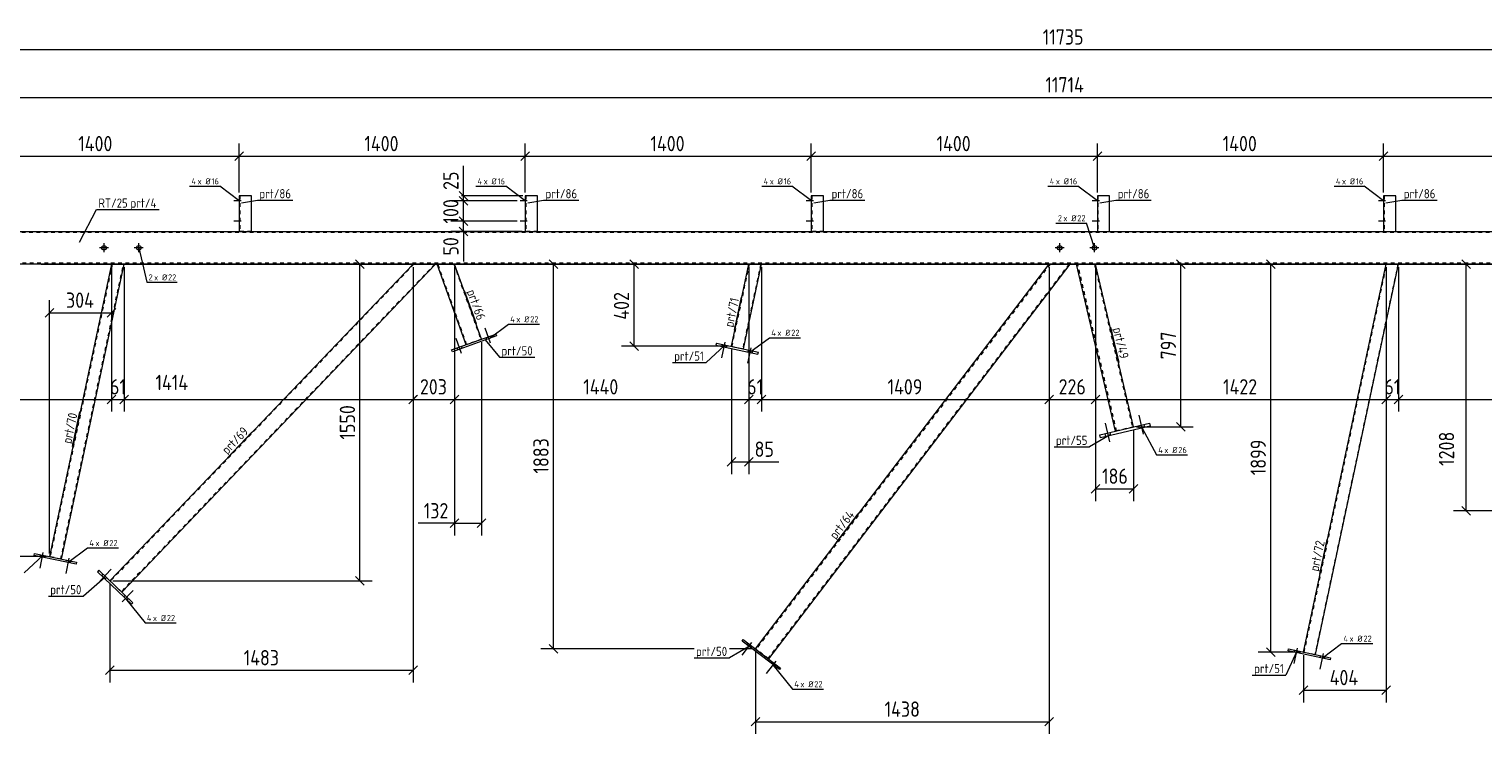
# Model space of a CAD drawing. Header units: millimetres. Extents: x 1 to 1188, y 1 to 840.
# Tile 3 of 6: x 242 to 716, y 340 to 570. Entities that reach past the tile are written whole.
import ezdxf

# ---------------------------------------------------------------- set-up
doc = ezdxf.new("R2010")
doc.units = ezdxf.units.MM
doc.header["$LTSCALE"] = 0.6
doc.linetypes.add('XKITLINE00', pattern=[0])
doc.linetypes.add('XKITLINE02', pattern=[4, 2, -2])
for name, color, linetype, lineweight in [('Bolt', 7, 'Continuous', 0), ('BoltMark', 3, 'Continuous', 0), ('Part', 2, 'Continuous', 0), ('PartMark', 3, 'Continuous', 0), ('Z-DIMENSIONS', 1, 'Continuous', 0)]:
    doc.layers.add(name, color=color, linetype=linetype, lineweight=lineweight)
doc.styles.add('ISOCPEUR', font='ISOCPEUR.TTF')

msp = doc.modelspace()

# ---------------------------------------------------------------- linework, layer by layer
at = {"layer": 'Bolt', "color": 3, "linetype": 'XKITLINE00', "lineweight": 0}
for p, q in [((310.91, 513.69), (308.54, 513.69)), ((310.91, 513.69), (308.54, 513.69)), ((310.41, 514.22), (310.21, 514.22)), ((310.41, 514.22), (310.21, 514.22)), ((310.41, 513.15), (310.21, 513.15)), ((310.41, 513.15), (310.21, 513.15)), ((404.24, 513.69), (401.88, 513.69)), ((404.24, 513.69), (401.88, 513.69)), ((403.74, 514.22), (403.54, 514.22)), ((403.74, 514.22), (403.54, 514.22)), ((403.74, 513.15), (403.54, 513.15)), ((403.74, 513.15), (403.54, 513.15)), ((497.58, 513.69), (495.21, 513.69)), ((497.58, 513.69), (495.21, 513.69)), ((497.08, 514.22), (496.88, 514.22)), ((497.08, 514.22), (496.88, 514.22)), ((497.08, 513.15), (496.88, 513.15)), ((497.08, 513.15), (496.88, 513.15)), ((590.91, 513.69), (588.54, 513.69)), ((590.91, 513.69), (588.54, 513.69)), ((590.41, 514.22), (590.21, 514.22)), ((590.41, 514.22), (590.21, 514.22)), ((590.41, 513.15), (590.21, 513.15)), ((590.41, 513.15), (590.21, 513.15)), ((684.24, 513.69), (681.88, 513.69)), ((684.24, 513.69), (681.88, 513.69)), ((683.74, 514.22), (683.54, 514.22)), ((683.74, 514.22), (683.54, 514.22)), ((683.74, 513.15), (683.54, 513.15)), ((683.74, 513.15), (683.54, 513.15)), ((310.41, 507.55), (310.21, 507.55)), ((310.41, 507.55), (310.21, 507.55)), ((403.74, 507.55), (403.54, 507.55)), ((403.74, 507.55), (403.54, 507.55)), ((497.08, 507.55), (496.88, 507.55)), ((497.08, 507.55), (496.88, 507.55)), ((590.41, 507.55), (590.21, 507.55)), ((590.41, 507.55), (590.21, 507.55)), ((683.74, 507.55), (683.54, 507.55)), ((683.74, 507.55), (683.54, 507.55)), ((310.91, 507.02), (308.54, 507.02)), ((310.91, 507.02), (308.54, 507.02)), ((310.41, 506.49), (310.21, 506.49)), ((310.41, 506.49), (310.21, 506.49)), ((404.24, 507.02), (401.88, 507.02)), ((404.24, 507.02), (401.88, 507.02)), ((403.74, 506.49), (403.54, 506.49)), ((403.74, 506.49), (403.54, 506.49)), ((497.58, 507.02), (495.21, 507.02)), ((497.58, 507.02), (495.21, 507.02)), ((497.08, 506.49), (496.88, 506.49)), ((497.08, 506.49), (496.88, 506.49)), ((590.91, 507.02), (588.54, 507.02)), ((590.91, 507.02), (588.54, 507.02)), ((590.41, 506.49), (590.21, 506.49)), ((590.41, 506.49), (590.21, 506.49)), ((684.24, 507.02), (681.88, 507.02)), ((684.24, 507.02), (681.88, 507.02)), ((683.74, 506.49), (683.54, 506.49)), ((683.74, 506.49), (683.54, 506.49)), ((267.63, 498.35), (264.7, 498.35)), ((266.16, 496.88), (266.16, 499.81)), ((278.96, 498.35), (276.03, 498.35)), ((277.5, 496.88), (277.5, 499.81)), ((579.39, 498.35), (576.46, 498.35)), ((577.92, 496.88), (577.92, 499.81)), ((590.72, 498.35), (587.79, 498.35)), ((589.26, 496.88), (589.26, 499.81)), ((392.21, 467.25), (390.47, 472.12)), ((392.21, 467.25), (390.47, 472.12)), ((392.4, 468.91), (392.17, 469.54)), ((392.4, 468.91), (392.17, 469.54)), ((382.8, 463.88), (381.06, 468.74)), ((382.8, 463.88), (381.06, 468.74)), ((381.6, 465.04), (381.38, 465.67)), ((381.6, 465.04), (381.38, 465.67)), ((382.98, 465.54), (382.76, 466.16)), ((382.98, 465.54), (382.76, 466.16)), ((391.02, 468.42), (390.79, 469.05)), ((391.02, 468.42), (390.79, 469.05)), ((468.7, 467.51), (467.62, 462.46)), ((468.7, 467.51), (467.62, 462.46)), ((467.81, 466.85), (467.67, 466.2)), ((467.81, 466.85), (467.67, 466.2)), ((469.24, 466.55), (469.1, 465.89)), ((469.24, 466.55), (469.1, 465.89)), ((477.18, 465.71), (476.1, 460.66)), ((477.18, 465.71), (476.1, 460.66)), ((476.28, 465.05), (476.15, 464.4)), ((476.28, 465.05), (476.15, 464.4)), ((477.72, 464.74), (477.58, 464.09)), ((477.72, 464.74), (477.58, 464.09)), ((594.26, 434.98), (592.82, 441.15)), ((594.26, 434.98), (592.82, 441.15)), ((605.29, 437.56), (603.85, 443.72)), ((605.29, 437.56), (603.85, 443.72)), ((592.96, 436.73), (592.73, 437.71)), ((592.96, 436.73), (592.73, 437.71)), ((594.64, 437.13), (594.42, 438.1)), ((594.64, 437.13), (594.42, 438.1)), ((603.99, 439.31), (603.77, 440.28)), ((603.99, 439.31), (603.77, 440.28)), ((605.68, 439.7), (605.45, 440.68)), ((605.68, 439.7), (605.45, 440.68)), ((246.24, 398.89), (245.16, 393.84)), ((246.24, 398.89), (245.16, 393.84)), ((245.35, 398.23), (245.21, 397.58)), ((245.35, 398.23), (245.21, 397.58)), ((246.78, 397.93), (246.64, 397.27)), ((246.78, 397.93), (246.64, 397.27)), ((254.71, 397.09), (253.64, 392.04)), ((254.71, 397.09), (253.64, 392.04)), ((253.82, 396.43), (253.69, 395.78)), ((253.82, 396.43), (253.69, 395.78)), ((255.26, 396.12), (255.12, 395.47)), ((255.26, 396.12), (255.12, 395.47)), ((264.9, 389.72), (268.47, 393.46)), ((264.9, 389.72), (268.47, 393.46)), ((265.4, 391.31), (265.86, 391.8)), ((265.4, 391.31), (265.86, 391.8)), ((266.46, 390.3), (266.92, 390.78)), ((266.46, 390.3), (266.92, 390.78)), ((272.12, 382.81), (275.69, 386.54)), ((272.12, 382.81), (275.69, 386.54)), ((272.63, 384.4), (273.09, 384.88)), ((272.63, 384.4), (273.09, 384.88)), ((273.69, 383.39), (274.15, 383.87)), ((273.69, 383.39), (274.15, 383.87)), ((477.33, 369.57), (474.2, 365.46)), ((477.33, 369.57), (474.2, 365.46)), ((476.24, 369.35), (475.84, 368.82)), ((476.24, 369.35), (475.84, 368.82)), ((477.41, 368.46), (477, 367.93)), ((477.41, 368.46), (477, 367.93)), ((655.36, 367.71), (654.29, 362.66)), ((655.36, 367.71), (654.29, 362.66)), ((654.47, 367.05), (654.33, 366.4)), ((654.47, 367.05), (654.33, 366.4)), ((655.9, 366.74), (655.77, 366.09)), ((655.9, 366.74), (655.77, 366.09)), ((663.84, 365.91), (662.76, 360.85)), ((663.84, 365.91), (662.76, 360.85)), ((662.95, 365.25), (662.81, 364.59)), ((662.95, 365.25), (662.81, 364.59)), ((485.28, 363.5), (482.14, 359.4)), ((485.28, 363.5), (482.14, 359.4)), ((484.19, 363.28), (483.79, 362.75)), ((484.19, 363.28), (483.79, 362.75)), ((485.36, 362.39), (484.95, 361.86)), ((485.36, 362.39), (484.95, 361.86)), ((664.38, 364.94), (664.24, 364.29)), ((664.38, 364.94), (664.24, 364.29))]:
    msp.add_line(p, q, dxfattribs=at)
for centre in [(266.16, 498.35), (277.5, 498.35), (577.92, 498.35), (589.26, 498.35)]:
    msp.add_circle(centre, 0.733, dxfattribs=at)
at = {"layer": 'BoltMark', "color": 4, "linetype": 'XKITLINE00', "lineweight": 0}
for p, q in [((294.09, 518.45), (303.88, 518.45)), ((310.24, 513.69), (303.88, 518.45)), ((387.42, 518.45), (397.21, 518.45)), ((403.58, 513.69), (397.21, 518.45)), ((480.76, 518.45), (490.55, 518.45)), ((496.91, 513.69), (490.55, 518.45)), ((574.09, 518.45), (583.88, 518.45)), ((590.24, 513.69), (583.88, 518.45)), ((667.42, 518.45), (677.21, 518.45)), ((683.58, 513.69), (677.21, 518.45)), ((576.71, 506.41), (586.67, 506.41)), ((589.26, 498.35), (586.67, 506.41)), ((277.5, 498.35), (280.08, 487.09)), ((280.08, 487.09), (290.05, 487.09)), ((391.71, 468.67), (398.07, 473.43)), ((398.07, 473.43), (408.21, 473.43)), ((476.86, 464.24), (483.23, 469.01)), ((483.23, 469.01), (493.36, 469.01)), ((604.84, 439.5), (609.47, 430.75)), ((609.47, 430.75), (619.61, 430.75)), ((254.4, 395.62), (260.77, 400.39)), ((260.77, 400.39), (270.9, 400.39)), ((273.16, 383.89), (279.52, 375.93)), ((279.52, 375.93), (289.66, 375.93)), ((663.53, 364.44), (669.89, 369.21)), ((669.89, 369.21), (680.02, 369.21)), ((484.37, 362.31), (490.73, 354.35)), ((490.73, 354.35), (500.87, 354.35))]:
    msp.add_line(p, q, dxfattribs=at)
at = {"layer": 'Part', "color": 2, "linetype": 'XKITLINE00', "lineweight": 0}
for p, q in [((310.21, 515.35), (310.21, 503.69)), ((314.21, 515.35), (310.21, 515.35)), ((314.21, 503.69), (314.21, 515.35)), ((403.54, 515.35), (403.54, 503.69)), ((407.54, 515.35), (403.54, 515.35)), ((407.54, 503.69), (407.54, 515.35)), ((496.88, 515.35), (496.88, 503.69)), ((500.88, 515.35), (496.88, 515.35)), ((500.88, 503.69), (500.88, 515.35)), ((594.21, 515.35), (590.21, 515.35)), ((590.21, 515.35), (590.21, 503.69)), ((594.21, 503.69), (594.21, 515.35)), ((687.54, 515.35), (683.54, 515.35)), ((683.54, 515.35), (683.54, 503.69)), ((687.54, 503.69), (687.54, 515.35)), ((189.2, 503.69), (970.17, 503.69)), ((967.9, 493.02), (189.2, 493.02)), ((268.63, 493.02), (248.35, 397.59)), ((252.26, 396.76), (272.72, 493.02)), ((268.08, 389.68), (366.95, 493.02)), ((374.33, 493.02), (271.93, 385.99)), ((384.27, 466.7), (374.83, 493.02)), ((389.29, 468.51), (380.49, 493.02)), ((470.81, 466.21), (476.5, 493.02)), ((474.72, 465.38), (480.59, 493.02)), ((478.68, 367.49), (574.53, 493.02)), ((581.24, 493.02), (482.92, 364.26)), ((596.17, 438.51), (583.45, 493.02)), ((602.01, 439.87), (589.61, 493.02)), ((657.47, 366.41), (684.38, 493.02)), ((661.38, 365.58), (688.47, 493.02)), ((379.56, 465.02), (393.99, 470.19)), ((394.22, 469.57), (379.78, 464.39)), ((393.99, 470.19), (394.22, 469.57)), ((379.78, 464.39), (379.56, 465.02)), ((465.92, 467.25), (465.78, 466.6)), ((465.78, 466.6), (479.47, 463.69)), ((465.92, 467.25), (479.61, 464.34)), ((479.47, 463.69), (479.61, 464.34)), ((590.98, 437.3), (607.21, 441.08)), ((607.21, 441.08), (607.43, 440.11)), ((591.2, 436.32), (590.98, 437.3)), ((607.43, 440.11), (591.2, 436.32)), ((243.32, 397.98), (243.46, 398.63)), ((243.46, 398.63), (257.15, 395.72)), ((257.01, 395.07), (243.32, 397.98)), ((257.15, 395.72), (257.01, 395.07)), ((264.47, 393.13), (264.01, 392.65)), ((264.01, 392.65), (275.09, 382.05)), ((275.55, 382.53), (264.47, 393.13)), ((275.09, 382.05), (275.55, 382.53)), ((474.3, 370), (474.71, 370.53)), ((486.49, 360.69), (474.3, 370)), ((474.71, 370.53), (486.89, 361.22)), ((652.44, 366.8), (652.58, 367.45)), ((666.13, 363.89), (652.44, 366.8)), ((652.58, 367.45), (666.27, 364.54)), ((486.89, 361.22), (486.49, 360.69)), ((666.27, 364.54), (666.13, 363.89))]:
    msp.add_line(p, q, dxfattribs=at)
at = {"layer": 'Part', "color": 7, "linetype": 'XKITLINE02', "lineweight": 0}
for p, q in [((310.41, 515.35), (310.41, 503.69)), ((403.74, 515.35), (403.74, 503.69)), ((497.08, 515.35), (497.08, 503.69)), ((590.41, 515.35), (590.41, 503.69)), ((683.74, 515.35), (683.74, 503.69)), ((970.09, 503.35), (189.2, 503.35)), ((314.21, 503.69), (310.21, 503.69)), ((310.21, 503.69), (310.21, 503.69)), ((314.21, 503.69), (314.21, 503.69)), ((407.54, 503.69), (403.54, 503.69)), ((403.54, 503.69), (403.54, 503.69)), ((407.54, 503.69), (407.54, 503.69)), ((500.88, 503.69), (496.88, 503.69)), ((496.88, 503.69), (496.88, 503.69)), ((500.88, 503.69), (500.88, 503.69)), ((590.21, 503.69), (594.21, 503.69)), ((683.54, 503.69), (687.54, 503.69)), ((967.97, 493.35), (189.2, 493.35)), ((268.83, 493.02), (248.54, 397.55)), ((252.06, 396.8), (272.51, 493.02)), ((367.23, 493.02), (268.22, 389.54)), ((272.72, 493.02), (268.63, 493.02)), ((374.06, 493.02), (271.79, 386.13)), ((366.95, 493.02), (374.33, 493.02)), ((380.49, 493.02), (374.83, 493.02)), ((384.45, 466.77), (375.04, 493.02)), ((380.28, 493.02), (389.1, 468.44)), ((471, 466.17), (476.71, 493.02)), ((480.39, 493.02), (474.52, 465.42)), ((476.5, 493.02), (480.59, 493.02)), ((574.78, 493.02), (478.84, 367.37)), ((580.99, 493.02), (482.76, 364.38)), ((574.53, 493.02), (581.24, 493.02)), ((589.61, 493.02), (583.45, 493.02)), ((596.5, 438.58), (583.79, 493.02)), ((589.27, 493.02), (601.69, 439.8)), ((657.67, 366.37), (684.58, 493.02)), ((688.27, 493.02), (661.19, 365.62)), ((684.38, 493.02), (688.47, 493.02)), ((389.29, 468.51), (384.27, 466.7)), ((470.81, 466.21), (474.72, 465.38)), ((602.01, 439.87), (596.17, 438.51)), ((252.26, 396.76), (248.35, 397.59)), ((271.93, 385.99), (268.08, 389.68)), ((482.92, 364.26), (478.68, 367.49)), ((657.47, 366.41), (661.38, 365.58))]:
    msp.add_line(p, q, dxfattribs=at)
at = {"layer": 'PartMark', "color": 7, "linetype": 'XKITLINE00', "lineweight": 0}
for p, q in [((311.03, 513), (316.22, 513.9)), ((316.22, 513.9), (327.74, 513.9)), ((404.36, 513), (409.56, 513.9)), ((409.56, 513.9), (421.07, 513.9)), ((497.7, 513), (502.89, 513.9)), ((502.89, 513.9), (514.4, 513.9)), ((591.03, 513), (596.23, 513.9)), ((596.23, 513.9), (607.74, 513.9)), ((684.36, 513), (689.56, 513.9)), ((689.56, 513.9), (701.07, 513.9)), ((258.12, 500.14), (263.73, 510.84)), ((263.73, 510.84), (284.14, 510.84)), ((383.67, 484.46), (387.56, 473.62)), ((471.83, 471.52), (474.12, 482.27)), ((594.52, 472.43), (597.19, 460.97)), ((390.46, 468.3), (395.22, 462.63)), ((468.61, 466.51), (462.55, 460.91)), ((395.22, 462.63), (406.73, 462.63)), ((451.55, 460.91), (462.55, 460.91)), ((255.88, 433.54), (258.28, 444.8)), ((306.39, 429.86), (314.34, 438.18)), ((594.38, 437.32), (587.61, 433.41)), ((576.1, 433.41), (587.61, 433.41)), ((505, 402.12), (512.14, 411.48)), ((662.78, 391.86), (665.17, 403.12)), ((246.15, 397.89), (240.09, 392.29)), ((266.44, 390.8), (259.51, 384.7)), ((248, 384.7), (259.51, 384.7)), ((476.95, 368.46), (470.19, 364.54)), ((655.27, 366.71), (651.74, 358.94)), ((458.67, 364.54), (470.19, 364.54)), ((640.75, 358.94), (651.74, 358.94))]:
    msp.add_line(p, q, dxfattribs=at)
at = {"layer": 'Z-DIMENSIONS', "color": 7, "linetype": 'XKITLINE00', "lineweight": 0}
for p, q in [((187.87, 563.04), (970.18, 563.04)), ((189.2, 547.44), (970.17, 547.44)), ((310.21, 516.35), (310.21, 532.35)), ((310.21, 516.35), (310.21, 532.35)), ((403.54, 516.35), (403.54, 532.35)), ((403.54, 516.35), (403.54, 532.35)), ((496.88, 516.35), (496.88, 532.35)), ((496.88, 516.35), (496.88, 532.35)), ((590.21, 516.35), (590.21, 532.35)), ((590.21, 516.35), (590.21, 532.35)), ((683.54, 516.35), (683.54, 532.35)), ((683.54, 516.35), (683.54, 532.35)), ((216.88, 528.25), (310.21, 528.25)), ((311.62, 529.67), (308.8, 526.84)), ((311.62, 529.67), (308.8, 526.84)), ((310.21, 528.25), (403.54, 528.25)), ((404.96, 529.67), (402.13, 526.84)), ((404.96, 529.67), (402.13, 526.84)), ((403.54, 528.25), (496.88, 528.25)), ((498.29, 529.67), (495.46, 526.84)), ((498.29, 529.67), (495.46, 526.84)), ((496.88, 528.25), (590.21, 528.25)), ((591.62, 529.67), (588.8, 526.84)), ((591.62, 529.67), (588.8, 526.84)), ((590.21, 528.25), (683.54, 528.25)), ((684.96, 529.67), (682.13, 526.84)), ((684.96, 529.67), (682.13, 526.84)), ((683.54, 528.25), (776.88, 528.25)), ((383.4, 515.35), (383.4, 525.12)), ((383.4, 515.35), (383.4, 525.12)), ((400.88, 513.69), (379.3, 513.69)), ((381.99, 516.77), (384.82, 513.94)), ((381.99, 515.1), (384.82, 512.27)), ((402.74, 515.35), (382.8, 515.35)), ((382.8, 514.29), (384.82, 512.27)), ((400.88, 513.69), (382.8, 513.69)), ((383.4, 513.69), (383.4, 515.35)), ((383.4, 507.02), (383.4, 513.69)), ((381.99, 508.43), (384.82, 505.6)), ((382.8, 507.62), (384.82, 505.6)), ((400.88, 507.02), (379.3, 507.02)), ((402.54, 503.69), (379.3, 503.69)), ((381.99, 505.1), (384.82, 502.27)), ((400.88, 507.02), (382.8, 507.02)), ((383.4, 503.69), (383.4, 507.02)), ((383.4, 503.69), (383.4, 493.92)), ((383.4, 503.69), (383.4, 493.92)), ((348.24, 494.43), (351.07, 491.61)), ((411.37, 494.43), (414.2, 491.61)), ((437.65, 494.43), (440.47, 491.61)), ((616.06, 494.43), (618.89, 491.61)), ((645.38, 494.43), (648.21, 491.61)), ((709.12, 494.43), (711.95, 491.61)), ((923.67, 493.02), (209.52, 493.02)), ((245.69, 493.02), (905.61, 493.02)), ((268.63, 492.02), (268.63, 473.15)), ((268.63, 492.02), (268.63, 444.88)), ((268.63, 492.02), (268.63, 456.48)), ((272.72, 492.02), (272.72, 456.48)), ((272.72, 492.02), (272.72, 444.88)), ((313.56, 493.02), (860.32, 493.02)), ((343.03, 493.02), (835.8, 493.02)), ((850.27, 493.02), (345.55, 493.02)), ((349.65, 389.68), (349.65, 493.02)), ((366.95, 492.02), (366.95, 356.48)), ((366.95, 492.02), (366.95, 444.88)), ((366.95, 492.02), (366.95, 444.88)), ((380.49, 492.02), (380.49, 404.44)), ((380.49, 492.02), (380.49, 444.88)), ((380.49, 492.02), (380.49, 444.88)), ((620.67, 493.02), (408.69, 493.02)), ((412.79, 367.49), (412.79, 493.02)), ((430.33, 493.02), (714.54, 493.02)), ((708.01, 493.02), (434.96, 493.02)), ((439.06, 466.21), (439.06, 493.02)), ((476.5, 492.02), (476.5, 456.48)), ((476.5, 492.02), (476.5, 444.88)), ((476.5, 492.02), (476.5, 456.48)), ((480.59, 492.02), (480.59, 456.48)), ((480.59, 492.02), (480.59, 444.88)), ((502.93, 493.02), (650.79, 493.02)), ((547.44, 493.02), (621.47, 493.02)), ((574.53, 492.02), (574.53, 339.71)), ((574.53, 492.02), (574.53, 444.88)), ((574.53, 492.02), (574.53, 444.88)), ((589.61, 492.02), (589.61, 415.72)), ((589.61, 492.02), (589.61, 444.88)), ((589.61, 492.02), (589.61, 444.88)), ((617.47, 439.87), (617.47, 493.02)), ((646.79, 366.41), (646.79, 493.02)), ((684.38, 492.02), (684.38, 456.48)), ((684.38, 492.02), (684.38, 444.88)), ((684.38, 492.02), (684.38, 456.48)), ((688.47, 492.02), (688.47, 456.48)), ((688.47, 492.02), (688.47, 444.88)), ((710.54, 412.49), (710.54, 493.02)), ((248.35, 398.59), (248.35, 481.25)), ((249.76, 478.57), (246.93, 475.74)), ((248.35, 477.15), (268.63, 477.15)), ((270.04, 478.57), (267.22, 475.74)), ((389.29, 467.51), (389.29, 404.44)), ((469.81, 466.21), (434.96, 466.21)), ((437.65, 467.63), (440.47, 464.8)), ((470.81, 465.21), (470.81, 424.53)), ((189.2, 448.88), (268.63, 448.88)), ((270.04, 450.29), (267.22, 447.46)), ((269.23, 449.48), (267.22, 447.46)), ((268.63, 449.48), (268.63, 444.88)), ((268.63, 448.88), (272.72, 448.88)), ((274.13, 450.29), (271.3, 447.46)), ((273.32, 449.48), (271.3, 447.46)), ((272.72, 449.48), (272.72, 444.88)), ((272.72, 448.88), (366.95, 448.88)), ((368.37, 450.29), (365.54, 447.46)), ((368.21, 450.13), (365.54, 447.46)), ((366.95, 448.88), (380.49, 448.88)), ((381.91, 450.29), (379.08, 447.46)), ((381.91, 450.29), (379.08, 447.46)), ((380.49, 448.88), (476.5, 448.88)), ((477.92, 450.29), (475.09, 447.46)), ((477.1, 449.48), (475.09, 447.46)), ((476.5, 449.48), (476.5, 424.53)), ((476.5, 449.48), (476.5, 444.88)), ((476.5, 448.88), (480.59, 448.88)), ((482.01, 450.29), (479.18, 447.46)), ((481.19, 449.48), (479.18, 447.46)), ((480.59, 449.48), (480.59, 444.88)), ((480.59, 448.88), (574.53, 448.88)), ((575.94, 450.29), (573.11, 447.46)), ((575.94, 450.29), (573.11, 447.46)), ((574.53, 448.88), (589.61, 448.88)), ((591.03, 450.29), (588.2, 447.46)), ((591.03, 450.29), (588.2, 447.46)), ((589.61, 448.88), (684.38, 448.88)), ((685.79, 450.29), (682.97, 447.46)), ((684.98, 449.48), (682.97, 447.46)), ((684.38, 449.48), (684.38, 350)), ((684.38, 449.48), (684.38, 444.88)), ((684.38, 448.88), (688.47, 448.88)), ((689.88, 450.29), (687.06, 447.46)), ((689.07, 449.48), (687.06, 447.46)), ((688.47, 449.48), (688.47, 444.88)), ((688.47, 448.88), (782.76, 448.88)), ((616.06, 441.29), (618.89, 438.46)), ((602.01, 438.87), (602.01, 415.72)), ((603.01, 439.87), (621.47, 439.87)), ((472.22, 429.94), (469.39, 427.11)), ((470.81, 428.53), (476.5, 428.53)), ((477.92, 429.94), (475.09, 427.11)), ((476.5, 428.53), (486.27, 428.53)), ((476.5, 428.53), (486.27, 428.53)), ((591.03, 421.14), (588.2, 418.31)), ((589.61, 419.72), (602.01, 419.72)), ((603.43, 421.14), (600.6, 418.31)), ((709.12, 413.9), (711.95, 411.07)), ((380.49, 408.44), (368.58, 408.44)), ((380.49, 408.44), (368.58, 408.44)), ((381.91, 409.85), (379.08, 407.02)), ((380.49, 408.44), (389.29, 408.44)), ((390.7, 409.85), (387.87, 407.02)), ((729.07, 412.49), (706.44, 412.49)), ((247.35, 397.59), (209.52, 397.59)), ((269.08, 389.68), (353.65, 389.68)), ((348.24, 391.09), (351.07, 388.26)), ((268.08, 388.68), (268.08, 356.48)), ((458.67, 367.49), (408.69, 367.49)), ((411.37, 368.91), (414.2, 366.08)), ((477.68, 367.49), (470.19, 367.49)), ((478.68, 366.49), (478.68, 339.71)), ((656.47, 366.41), (642.69, 366.41)), ((645.38, 367.82), (648.21, 365)), ((657.47, 365.41), (657.47, 350)), ((269.49, 361.9), (266.67, 359.07)), ((268.08, 360.48), (366.95, 360.48)), ((368.37, 361.9), (365.54, 359.07)), ((658.88, 355.41), (656.06, 352.58)), ((657.47, 354), (684.38, 354)), ((685.79, 355.41), (682.97, 352.58)), ((480.09, 345.12), (477.27, 342.3)), ((478.68, 343.71), (574.53, 343.71)), ((575.94, 345.12), (573.11, 342.3))]:
    msp.add_line(p, q, dxfattribs=at)
at = {"layer": 'Z-DIMENSIONS', "color": 3}
for p in [(310.21, 528.25), (310.21, 528.25), (403.54, 528.25), (403.54, 528.25), (496.88, 528.25), (496.88, 528.25), (590.21, 528.25), (590.21, 528.25), (683.54, 528.25), (683.54, 528.25), (383.4, 515.35), (383.4, 513.69), (383.4, 513.69), (383.4, 507.02), (383.4, 507.02), (383.4, 503.69), (349.65, 493.02), (412.79, 493.02), (439.06, 493.02), (617.47, 493.02), (646.79, 493.02), (710.54, 493.02), (248.35, 477.15), (268.63, 477.15), (439.06, 466.21), (268.63, 448.88), (268.63, 448.88), (272.72, 448.88), (272.72, 448.88), (366.95, 448.88), (366.95, 448.88), (380.49, 448.88), (380.49, 448.88), (476.5, 448.88), (476.5, 448.88), (480.59, 448.88), (480.59, 448.88), (574.53, 448.88), (574.53, 448.88), (589.61, 448.88), (589.61, 448.88), (684.38, 448.88), (684.38, 448.88), (688.47, 448.88), (688.47, 448.88), (617.47, 439.87), (470.81, 428.53), (476.5, 428.53), (589.61, 419.72), (602.01, 419.72), (380.49, 408.44), (389.29, 408.44), (710.54, 412.49), (349.65, 389.68), (412.79, 367.49), (646.79, 366.41), (268.08, 360.48), (366.95, 360.48), (657.47, 354), (684.38, 354), (478.68, 343.71), (574.53, 343.71)]:
    msp.add_point(p, dxfattribs=at)

# ---------------------------------------------------------------- texts
at = {"layer": 'BoltMark', "color": 4, "style": 'ISOCPEUR', "width": 0.85}
for s, p in [('4', (294.69, 519.05)), ('x Ø', (296.66, 519.05)), ('16', (301.22, 519.05)), ('4', (388.02, 519.05)), ('x Ø', (390, 519.05)), ('16', (394.55, 519.05)), ('4', (481.36, 519.05)), ('x Ø', (483.33, 519.05)), ('16', (487.88, 519.05)), ('4', (574.69, 519.05)), ('x Ø', (576.66, 519.05)), ('16', (581.22, 519.05)), ('4', (668.02, 519.05)), ('x Ø', (670, 519.05)), ('16', (674.55, 519.05)), ('2', (577.31, 507.01)), ('x Ø', (579.11, 507.01)), ('22', (583.66, 507.01)), ('2', (280.68, 487.69)), ('x Ø', (282.49, 487.69)), ('22', (287.04, 487.69)), ('4', (398.67, 474.03)), ('x Ø', (400.65, 474.03)), ('22', (405.2, 474.03)), ('4', (483.83, 469.61)), ('x Ø', (485.8, 469.61)), ('22', (490.36, 469.61)), ('4', (610.07, 431.35)), ('x Ø', (612.05, 431.35)), ('26', (616.6, 431.35)), ('4', (261.37, 400.99)), ('x Ø', (263.34, 400.99)), ('22', (267.89, 400.99)), ('4', (280.12, 376.53)), ('x Ø', (282.1, 376.53)), ('22', (286.65, 376.53)), ('4', (670.49, 369.81)), ('x Ø', (672.46, 369.81)), ('22', (677.02, 369.81)), ('4', (491.33, 354.95)), ('x Ø', (493.31, 354.95)), ('22', (497.86, 354.95))]:
    msp.add_text(s, height=2, dxfattribs=at).set_placement(p)
at = {"layer": 'PartMark', "color": 3, "style": 'ISOCPEUR', "width": 0.85}
for s, p in [('prt/86', (316.82, 514.5)), ('prt/86', (410.16, 514.5)), ('prt/86', (503.49, 514.5)), ('prt/86', (596.83, 514.5)), ('prt/86', (690.16, 514.5)), ('prt/4', (274.77, 511.44)), ('prt/50', (395.82, 463.23)), ('prt/51', (452.15, 461.51)), ('prt/55', (576.7, 434.01)), ('prt/50', (248.6, 385.3)), ('prt/50', (459.27, 365.14)), ('prt/51', (641.35, 359.54))]:
    msp.add_text(s, height=3, dxfattribs=at).set_placement(p)
at = {"layer": 'PartMark', "color": 1, "style": 'ISOCPEUR', "width": 0.85}
msp.add_text('RT/25', height=3, dxfattribs=at).set_placement((264.33, 511.44))
at = {"layer": 'PartMark', "color": 3, "style": 'ISOCPEUR', "width": 0.85}
for s, rotation, p in [('prt/66', -70.2675, (384.44, 484.1)), ('prt/71', 78.0025, (471.37, 472.23)), ('prt/49', -76.868, (595.24, 471.98)), ('prt/70', 78.0025, (255.42, 434.25)), ('prt/69', 46.2663, (306.37, 430.71)), ('prt/64', 52.6376, (504.88, 402.96)), ('prt/72', 78.0025, (662.32, 392.57))]:
    msp.add_text(s, height=3, rotation=rotation, dxfattribs=at).set_placement(p)
at = {"layer": 'Z-DIMENSIONS', "color": 3, "style": 'ISOCPEUR', "width": 0.85}
for s, p in [('11735', (572.37, 564.64)), ('11714', (573.24, 549.04)), ('1400', (257.74, 529.85)), ('1400', (351.08, 529.85)), ('1400', (444.41, 529.85)), ('1400', (537.74, 529.85)), ('1400', (631.08, 529.85)), ('304', (253.76, 478.75)), ('61', (268.1, 450.48)), ('1414', (282.95, 451.9)), ('203', (369.21, 450.48)), ('1440', (422.48, 450.48)), ('61', (475.97, 450.48)), ('1409', (521.76, 450.48)), ('226', (577.56, 450.48)), ('1422', (631.2, 450.48)), ('61', (683.85, 450.48)), ('85', (478.38, 430.13)), ('186', (591.73, 421.32)), ('132', (370.45, 410.04)), ('1483', (311.72, 362.08)), ('404', (665.98, 355.6)), ('1438', (520.8, 345.31))]:
    msp.add_text(s, height=5, dxfattribs=at).set_placement(p)
for s, p in [('25', (381.8, 517.23)), ('100', (381.8, 506.27)), ('50', (381.8, 495.8)), ('402', (437.46, 474.89)), ('797', (615.87, 461.93)), ('1550', (348.05, 435.76)), ('1883', (411.19, 424.67)), ('1899', (645.19, 424.13)), ('1208', (706.61, 427.18))]:
    msp.add_text(s, height=5, rotation=90.0002, dxfattribs=at).set_placement(p)

doc.saveas('drawing.dxf')
